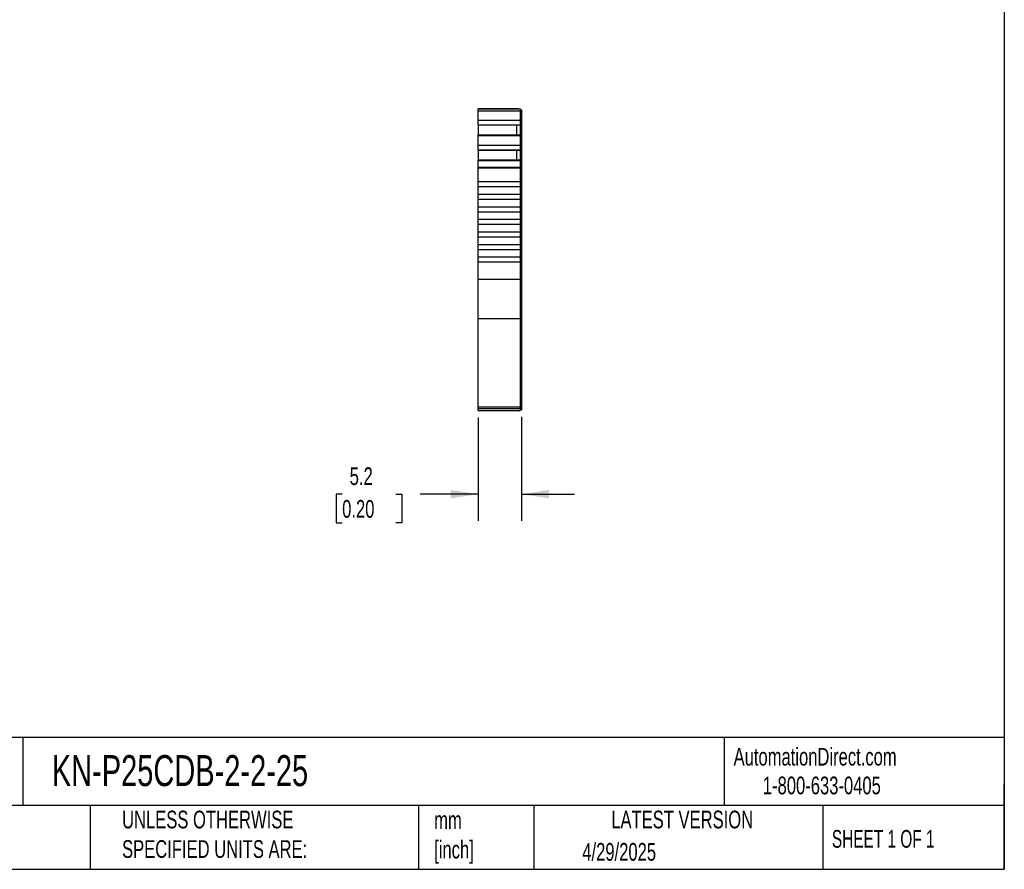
# Model space of a CAD drawing. Header units: millimetres. Extents: x 6 to 273, y 6 to 210.
# Tile 2 of 4: x 155 to 273, y 6 to 108. Entities that reach past the tile are written whole.
import ezdxf

# ---------------------------------------------------------------- set-up
doc = ezdxf.new("R2010")
doc.units = ezdxf.units.MM
doc.linetypes.add('SLD-Solid', pattern=[0])
doc.layers.add('DIMENSIONS', color=140, linetype='SLD-Solid', lineweight=25)
doc.layers.add('TEXT', color=140, linetype='SLD-Solid', lineweight=25)
doc.styles.add('SLDTEXTSTYLE0', font='TXT', dxfattribs={"width": 0.7})
doc.styles.add('SLDTEXTSTYLE1', font='TXT', dxfattribs={"width": 0.65})
doc.dimstyles.new('SLDDIMSTYLE1', dxfattribs={"dimtxt": 2.158008, "dimasz": 3.302, "dimexe": 0, "dimexo": 0.0625, "dimgap": 0.539502, "dimtad": 0, "dimtih": 1, "dimtoh": 1, "dimrnd": 1e-09, "dimzin": 12, "dimdsep": 46, "dimtxsty": 'SLDTEXTSTYLE0', "dimsah": 1, "dimcen": 0.09, "dimadec": 0, "dimazin": 3, "dimtfac": 1, "dimtmove": 0, "dimatfit": 0, "dimfxl": 0, "dimfrac": 2, "dimtolj": 1, "dimtzin": 12, "dimarcsym": 0})

# ---------------------------------------------------------------- blocks, each defined once
blk = doc.blocks.new('_D_3')
at = {"layer": 'DIMENSIONS'}
for p, q in [((210.18, 60.37), (210.18, 48.03)), ((215.33, 60.46), (215.33, 48.03)), ((193.91, 51.21), (193.19, 51.21)), ((193.19, 51.21), (193.19, 47.78)), ((200.32, 51.21), (201.05, 51.21)), ((201.05, 51.21), (201.05, 47.78)), ((210.18, 51.21), (203.25, 51.21)), ((215.33, 51.21), (221.68, 51.21)), ((193.19, 47.78), (193.91, 47.78)), ((201.05, 47.78), (200.32, 47.78))]:
    blk.add_line(p, q, dxfattribs=at)
for points in [[(210.18, 51.21), (206.88, 51.72), (206.88, 50.7)], [(215.33, 51.21), (218.63, 50.7), (218.63, 51.72)]]:
    blk.add_solid(points, dxfattribs=at)
at = {"layer": 'DIMENSIONS', "char_height": 2.117, "attachment_point": 1, "style": 'SLDTEXTSTYLE0'}
for s, insert in [('5.2', (194.81, 54.42)), ('0.20', (193.91, 50.51))]:
    blk.add_mtext(s, dxfattribs=dict(at, insert=insert))

msp = doc.modelspace()

# ---------------------------------------------------------------- linework, layer by layer
for p, q in [((210.18, 97.282), (215.18, 97.282)), ((210.18, 97.06), (210.18, 97.282)), ((210.18, 97.282), (210.574, 97.282)), ((210.574, 97.282), (210.18, 97.282)), ((210.18, 97.282), (210.574, 97.282)), ((210.574, 97.282), (210.18, 97.282)), ((210.18, 97.282), (211.055, 97.282)), ((210.18, 97.06), (215.18, 97.06)), ((210.18, 95.934), (210.18, 97.06)), ((211.055, 97.282), (210.48, 97.282)), ((211.055, 97.282), (210.48, 97.282)), ((210.48, 97.282), (210.48, 97.282)), ((211.055, 97.282), (210.574, 97.282)), ((210.68, 97.282), (210.98, 97.282)), ((210.98, 97.282), (210.68, 97.282)), ((210.68, 97.282), (210.68, 97.282)), ((210.68, 97.282), (210.98, 97.282)), ((210.98, 97.282), (210.68, 97.282)), ((210.68, 97.282), (210.68, 97.282)), ((210.78, 97.282), (210.78, 97.282)), ((210.78, 97.282), (210.78, 97.282)), ((210.98, 97.282), (210.98, 97.282)), ((211.055, 97.282), (210.98, 97.282)), ((210.98, 97.282), (210.98, 97.282)), ((210.98, 97.282), (210.98, 97.282)), ((211.055, 97.282), (210.98, 97.282)), ((210.98, 97.282), (210.98, 97.282)), ((211.055, 97.282), (210.981, 97.282)), ((210.981, 97.282), (211.055, 97.282)), ((214.529, 97.282), (210.981, 97.282)), ((210.981, 97.282), (214.529, 97.282)), ((214.33, 97.282), (211.18, 97.282)), ((214.455, 97.282), (215.18, 97.282)), ((214.53, 97.282), (214.455, 97.282)), ((214.53, 97.282), (214.455, 97.282)), ((214.529, 97.282), (214.455, 97.282)), ((214.455, 97.282), (214.529, 97.282)), ((214.68, 97.282), (214.455, 97.282)), ((214.68, 97.282), (214.455, 97.282)), ((214.53, 97.282), (214.53, 97.282)), ((214.83, 97.282), (214.53, 97.282)), ((214.83, 97.282), (214.53, 97.282)), ((214.53, 97.282), (214.53, 97.282)), ((214.53, 97.282), (214.53, 97.282)), ((214.83, 97.282), (214.53, 97.282)), ((214.83, 97.282), (214.53, 97.282)), ((214.53, 97.282), (214.53, 97.282)), ((214.68, 97.282), (214.68, 97.282)), ((214.73, 97.282), (214.73, 97.282)), ((214.73, 97.282), (214.73, 97.282)), ((214.83, 97.282), (214.83, 97.282)), ((214.83, 97.282), (214.83, 97.282)), ((214.93, 97.282), (214.93, 97.282)), ((214.93, 97.282), (214.93, 97.282)), ((215.18, 97.282), (215.18, 97.06)), ((215.18, 97.182), (215.33, 97.182)), ((215.18, 97.182), (215.33, 97.182)), ((215.18, 97.06), (215.18, 95.934)), ((215.18, 97.034), (215.33, 97.034)), ((215.33, 97.182), (215.33, 97.034)), ((215.33, 97.034), (215.33, 95.977)), ((210.18, 95.934), (215.18, 95.934)), ((210.18, 95.375), (210.18, 95.934)), ((210.18, 95.375), (215.18, 95.375)), ((210.18, 95.359), (210.18, 95.375)), ((210.18, 95.359), (210.18, 94.168)), ((210.18, 95.359), (214.73, 95.359)), ((214.73, 95.359), (215.18, 95.359)), ((214.73, 95.359), (214.73, 94.168)), ((215.18, 95.977), (215.33, 95.977)), ((215.18, 95.934), (215.18, 95.375)), ((215.18, 95.467), (215.33, 95.467)), ((215.18, 95.43), (215.33, 95.43)), ((215.18, 95.375), (215.18, 95.359)), ((215.18, 95.359), (215.18, 94.168)), ((215.33, 95.977), (215.33, 95.467)), ((215.33, 95.467), (215.33, 95.43)), ((215.33, 95.43), (215.33, 94.067)), ((210.18, 94.168), (215.18, 94.168)), ((210.18, 94.098), (210.18, 94.168)), ((215.18, 94.168), (215.18, 94.098)), ((210.18, 94.098), (215.18, 94.098)), ((210.18, 92.94), (210.18, 94.098)), ((215.18, 94.098), (215.18, 92.94)), ((215.18, 94.067), (215.33, 94.067)), ((215.18, 94.003), (215.33, 94.003)), ((215.18, 92.983), (215.33, 92.983)), ((215.33, 94.067), (215.33, 94.003)), ((215.33, 94.003), (215.33, 92.983)), ((215.33, 92.983), (215.33, 92.473)), ((210.18, 92.94), (215.18, 92.94)), ((210.18, 92.381), (210.18, 92.94)), ((210.18, 92.381), (215.18, 92.381)), ((210.18, 92.365), (210.18, 92.381)), ((210.18, 92.365), (210.18, 91.174)), ((210.18, 92.365), (214.73, 92.365)), ((214.73, 92.365), (215.18, 92.365)), ((214.73, 92.365), (214.73, 91.174)), ((215.18, 92.94), (215.18, 92.381)), ((215.18, 92.473), (215.33, 92.473)), ((215.18, 92.436), (215.33, 92.436)), ((215.18, 92.381), (215.18, 92.365)), ((215.18, 92.365), (215.18, 91.174)), ((215.33, 92.473), (215.33, 92.436)), ((215.33, 92.436), (215.33, 91.073)), ((210.18, 91.174), (215.18, 91.174)), ((210.18, 91.104), (210.18, 91.174)), ((210.18, 91.104), (215.18, 91.104)), ((210.18, 90.331), (210.18, 91.104)), ((215.18, 91.174), (215.18, 91.104)), ((215.18, 91.104), (215.18, 90.331)), ((215.18, 91.073), (215.33, 91.073)), ((215.18, 91.01), (215.33, 91.01)), ((215.33, 91.073), (215.33, 91.01)), ((215.33, 91.01), (215.33, 90.305)), ((210.18, 90.331), (215.18, 90.331)), ((210.18, 90.253), (210.18, 90.331)), ((210.18, 90.253), (215.18, 90.253)), ((210.18, 88.582), (210.18, 90.253)), ((215.18, 90.331), (215.18, 90.253)), ((215.18, 90.305), (215.33, 90.305)), ((215.18, 90.253), (215.18, 88.582)), ((215.18, 90.253), (215.33, 90.253)), ((215.33, 90.305), (215.33, 90.253)), ((215.33, 90.253), (215.33, 76.921)), ((210.18, 88.582), (215.18, 88.582)), ((210.18, 87.982), (210.18, 88.582)), ((215.18, 88.582), (215.18, 87.982)), ((210.18, 87.982), (215.18, 87.982)), ((210.18, 87.082), (210.18, 87.982)), ((215.18, 87.982), (215.18, 87.082)), ((210.18, 87.082), (215.18, 87.082)), ((210.18, 86.482), (210.18, 87.082)), ((210.18, 86.482), (215.18, 86.482)), ((210.18, 85.582), (210.18, 86.482)), ((215.18, 87.082), (215.18, 86.482)), ((215.18, 86.482), (215.18, 85.582)), ((210.18, 84.982), (210.18, 85.582)), ((210.18, 85.582), (215.18, 85.582)), ((210.18, 84.982), (215.18, 84.982)), ((210.18, 84.082), (210.18, 84.982)), ((215.18, 85.582), (215.18, 84.982)), ((215.18, 84.982), (215.18, 84.082)), ((210.18, 84.082), (215.18, 84.082)), ((210.18, 83.482), (210.18, 84.082)), ((215.18, 84.082), (215.18, 83.482)), ((210.18, 83.482), (215.18, 83.482)), ((210.18, 82.582), (210.18, 83.482)), ((210.18, 82.582), (215.18, 82.582)), ((210.18, 81.982), (210.18, 82.582)), ((215.18, 83.482), (215.18, 82.582)), ((215.18, 82.582), (215.18, 81.982)), ((210.18, 81.982), (215.18, 81.982)), ((210.18, 81.082), (210.18, 81.982)), ((215.18, 81.982), (215.18, 81.082)), ((210.18, 81.082), (215.18, 81.082)), ((210.18, 80.482), (210.18, 81.082)), ((210.18, 80.482), (215.18, 80.482)), ((210.18, 79.582), (210.18, 80.482)), ((215.18, 81.082), (215.18, 80.482)), ((215.18, 80.482), (215.18, 79.582)), ((210.18, 79.582), (215.18, 79.582)), ((210.18, 78.982), (210.18, 79.582)), ((210.18, 78.982), (215.18, 78.982)), ((210.18, 76.921), (210.18, 78.982)), ((215.18, 79.582), (215.18, 78.982)), ((215.18, 78.982), (215.18, 76.921)), ((210.18, 76.921), (215.18, 76.921)), ((210.18, 72.208), (210.18, 76.921)), ((215.18, 76.921), (215.18, 72.208)), ((215.18, 76.921), (215.33, 76.921)), ((215.33, 76.921), (215.33, 72.302)), ((210.18, 72.208), (215.18, 72.208)), ((210.18, 61.636), (210.18, 72.208)), ((215.18, 72.302), (215.33, 72.302)), ((215.18, 72.208), (215.18, 61.636)), ((215.33, 72.302), (215.33, 61.731)), ((210.18, 61.636), (215.18, 61.636)), ((210.18, 61.472), (210.18, 61.636)), ((210.18, 61.472), (215.18, 61.472)), ((210.18, 61.21), (210.18, 61.472)), ((210.18, 61.21), (215.18, 61.21)), ((210.18, 61.21), (215.18, 61.21)), ((215.18, 61.731), (215.33, 61.731)), ((215.18, 61.636), (215.18, 61.472)), ((215.18, 61.572), (215.33, 61.572)), ((215.18, 61.472), (215.18, 61.21)), ((215.18, 61.31), (215.33, 61.31)), ((215.18, 61.31), (215.33, 61.31)), ((215.33, 61.731), (215.33, 61.572)), ((215.33, 61.572), (215.33, 61.31))]:
    msp.add_line(p, q)
at = {"flags": 128}
for points in [[(214.93, 97.282), (214.894, 97.282), (214.787, 97.282), (214.611, 97.282), (214.373, 97.282), (214.078, 97.282), (213.735, 97.282), (213.354, 97.282), (212.945, 97.282), (212.52, 97.282), (212.091, 97.282), (211.671, 97.282), (211.27, 97.282), (210.901, 97.282), (210.574, 97.282)], [(214.93, 97.282), (214.894, 97.282), (214.787, 97.282), (214.611, 97.282), (214.373, 97.282), (214.078, 97.282), (213.735, 97.282), (213.354, 97.282), (212.945, 97.282), (212.52, 97.282), (212.091, 97.282), (211.671, 97.282), (211.27, 97.282), (210.901, 97.282), (210.574, 97.282)], [(211.055, 97.282), (210.901, 97.282), (210.574, 97.282)], [(211.18, 97.282), (211.141, 97.282), (211.104, 97.282), (211.069, 97.282), (211.039, 97.282), (211.014, 97.282), (210.995, 97.282), (210.984, 97.282), (210.98, 97.282)], [(211.055, 97.282), (211.039, 97.282), (211.014, 97.282), (210.995, 97.282), (210.984, 97.282), (210.98, 97.282)], [(214.53, 97.282), (214.526, 97.282), (214.515, 97.282), (214.496, 97.282), (214.471, 97.282), (214.441, 97.282), (214.407, 97.282), (214.369, 97.282), (214.33, 97.282)], [(214.93, 97.282), (214.894, 97.282), (214.787, 97.282), (214.611, 97.282), (214.455, 97.282)], [(214.93, 97.282), (214.894, 97.282), (214.787, 97.282), (214.611, 97.282), (214.455, 97.282)], [(214.53, 97.282), (214.526, 97.282), (214.515, 97.282), (214.496, 97.282), (214.471, 97.282), (214.455, 97.282)]]:
    msp.add_lwpolyline(points, dxfattribs=at)
for points in [[(210.78, 97.282), (210.78, 97.282), (210.8, 97.282), (210.878, 97.282), (210.934, 97.282), (210.981, 97.282)], [(210.981, 97.282), (210.934, 97.282), (210.878, 97.282), (210.8, 97.282), (210.78, 97.282), (210.78, 97.282)], [(210.78, 97.282), (210.78, 97.282), (210.8, 97.282), (210.878, 97.282), (210.934, 97.282), (210.981, 97.282)], [(210.981, 97.282), (210.934, 97.282), (210.878, 97.282), (210.8, 97.282), (210.78, 97.282), (210.78, 97.282)], [(214.529, 97.282), (214.577, 97.282), (214.632, 97.282), (214.71, 97.282), (214.73, 97.282), (214.73, 97.282)], [(214.73, 97.282), (214.73, 97.282), (214.71, 97.282), (214.632, 97.282), (214.577, 97.282), (214.529, 97.282)], [(214.529, 97.282), (214.577, 97.282), (214.632, 97.282), (214.71, 97.282), (214.73, 97.282), (214.73, 97.282)], [(214.73, 97.282), (214.73, 97.282), (214.71, 97.282), (214.632, 97.282), (214.577, 97.282), (214.529, 97.282)]]:
    msp.add_open_spline(points, degree=3, knots=[0, 0, 0, 0, 0.5, 0.5, 1, 1, 1, 1])
at = {"layer": 'TEXT'}
for p, q in [((273.05, 209.55), (273.05, 6.35)), ((273.05, 22.126), (6.35, 22.126)), ((155.759, 22.126), (155.759, 13.97)), ((239.575, 22.126), (239.575, 13.97)), ((273.05, 6.35), (273.05, 16.51)), ((273.05, 13.97), (6.35, 13.97)), ((163.78, 13.97), (163.78, 6.35)), ((203.024, 13.97), (203.024, 6.35)), ((216.812, 13.97), (216.812, 6.35)), ((251.349, 13.97), (251.349, 6.35)), ((6.35, 6.35), (273.05, 6.35))]:
    msp.add_line(p, q, dxfattribs=at)

# ---------------------------------------------------------------- texts
for s, insert, char_height, attachment_point, style in [('KN-P25CDB-2-2-25', (159.208, 20.006), 3.70417, 1, 'SLDTEXTSTYLE0'), ('AutomationDirect.com', (240.695, 20.877), 2.11667, 1, 'SLDTEXTSTYLE0'), ('1-800-633-0405', (244.192, 17.437), 2.11667, 1, 'SLDTEXTSTYLE0'), ('UNLESS OTHERWISE ^JSPECIFIED UNITS ARE:', (167.608, 13.361), 2.11667, 1, 'SLDTEXTSTYLE0'), ('LATEST VERSION', (234.552, 13.364), 2.11667, 2, 'SLDTEXTSTYLE0'), ('mm^J[inch]', (204.907, 13.297), 2.1167, 1, 'SLDTEXTSTYLE0'), ('SHEET 1 OF 1', (252.441, 11.051), 2.11667, 1, 'SLDTEXTSTYLE1'), ('4/29/2025', (222.613, 9.497), 2.1167, 1, 'SLDTEXTSTYLE0')]:
    msp.add_mtext(s, dxfattribs=dict(at, insert=insert, char_height=char_height, attachment_point=attachment_point, style=style))

# ---------------------------------------------------------------- dimensions: what is measured, and where the dimension line sits
at = {"layer": 'DIMENSIONS'}
dim = msp.add_linear_dim(base=(215.33, 51.21), p1=(210.18, 61.636), p2=(215.33, 61.731), angle=0, dimstyle='SLDDIMSTYLE1', dxfattribs=at)
dim.commit()
dim.dimension.update_dxf_attribs({"geometry": '_D_3', "text_midpoint": (197.118, 51.21), "dimtype": 160})

doc.saveas('drawing.dxf')
